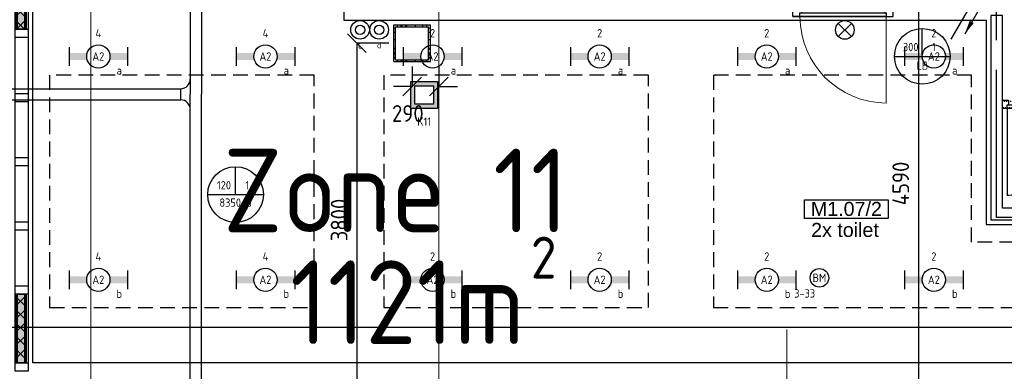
# Model space of a CAD drawing. Header units: millimetres. Extents: x -38031 to 110605, y -30229 to 92226.
# Tile 175 of 256: x 72345 to 82951, y 14575 to 18356. Entities that reach past the tile are written whole.
import ezdxf
from ezdxf.enums import TextEntityAlignment as Align

# ---------------------------------------------------------------- set-up
doc = ezdxf.new("R2010")
doc.units = ezdxf.units.MM
doc.header["$LTSCALE"] = 50
doc.set_wipeout_variables(frame=1)
doc.header["$PDMODE"] = 1
for name, pattern in [('HIDDEN', [9.525, 6.35, -3.175]), ('HIDDEN2', [4.7625, 3.175, -1.5875]), ('PHANTOM', [63.5, 31.75, -6.35, 6.35, -6.35, 6.35, -6.35]), ('STYLE_01', [0.41664, 0.20828, -0.20836]), ('STYLE_07', [1.875, 0.625, -0.20828, 0.625, -0.20836, 0.06943, -0.13893])]:
    doc.linetypes.add(name, pattern=pattern)
for name, color, linetype in [('AB$1A---_ATTRIB035', 8, 'Continuous'), ('AL$1A---_ALGEMEEN', 8, 'Continuous'), ('AL------_MAATVOERING', 2, 'Continuous'), ('AM$1A---_ARCERING', 8, 'Continuous'), ('BOUWKUNDIG', 8, 'Continuous'), ('brandscheiding', 5, 'HIDDEN'), ('EB6511--_ATTRIB', 2, 'Continuous'), ('EL6131--_KG', 3, 'Continuous'), ('EL6222--', 3, 'Continuous'), ('EL6311--', 3, 'Continuous'), ('EL6511--', 3, 'Continuous'), ('EM6131--', 1, 'Continuous'), ('Kastenscheiding', 4, 'PHANTOM'), ('LICHT_TEXT018', 1, 'Continuous'), ('versterkte strook', 7, 'Continuous'), ('Vloerdoos (2e)', 51, 'Continuous'), ('Vloerdoos (OUD)', 51, 'Continuous')]:
    doc.layers.add(name, color=color, linetype=linetype)
doc.layers.add('stramien', color=1, linetype='Continuous', lineweight=15)
doc.styles.add('Arial', font='ARIAL.TTF')
doc.styles.add('BURO-018', font='iso.shx', dxfattribs={"height": 90})
doc.styles.get("Standard").update_dxf_attribs({"font": 'iso.shx'})
doc.dimstyles.new('STABICAD', dxfattribs={"dimscale": 100, "dimtxt": 1.8, "dimasz": 2, "dimexe": 0, "dimexo": 2.5, "dimgap": 1.5, "dimtad": 0, "dimdec": 0, "dimrnd": 10, "dimzin": 0, "dimdsep": 46, "dimtxsty": 'Standard', "dimblk1": 'OBLIQUE', "dimblk2": 'OBLIQUE', "dimsah": 1, "dimcen": -3, "dimadec": 0, "dimazin": 0, "dimtfac": 1, "dimtdec": 0, "dimtofl": 0, "dimtmove": 2, "dimatfit": 3, "dimfxl": 0, "dimtvp": 1.055556, "dimtolj": 1, "dimtzin": 0, "dimarcsym": 0})
pattern_1 = [(135, (0, 0), (70.7107, 70.7107), []), (45, (299.34, -299.34), (70.7107, -70.7107), [])]

# ---------------------------------------------------------------- blocks, each defined once
blk = doc.blocks.new('111410')
at = {"color": 0, "linetype": 'Continuous'}
for radius in [2, 1]:
    blk.add_circle((0, 3), radius, dxfattribs=at)
at = {"color": 0, "linetype": 'Continuous', "style": 'BURO-018'}
for tag, p in [('E_SLET1', (0, 7)), ('E_GROEP', (0, 0)), ('E_GKAST', (0, 0))]:
    blk.add_attdef(tag, text='', height=1.8, dxfattribs=at).set_placement(p, align=Align.MIDDLE)
at = {"color": 0, "linetype": 'Continuous', "style": 'BURO-018', "flags": 1}
for tag in ['E_MATCODE', 'E_SGROEP']:
    blk.add_attdef(tag, text='', height=1.8, dxfattribs=at).set_placement((0, 0), align=Align.MIDDLE)
blk = doc.blocks.new('E00024')
at = {"color": 0, "linetype": 'Continuous'}
for p, q in [((-1.41, 1.59), (1.41, 4.41)), ((-1.41, 4.41), (1.41, 1.59))]:
    blk.add_line(p, q, dxfattribs=at)
blk.add_circle((0, 3), 2, dxfattribs=at)
at = {"color": 0, "linetype": 'Continuous', "style": 'BURO-018'}
blk.add_attdef('E_TEXT1', text='', height=1.8, dxfattribs=at).set_placement((0, 7.5), align=Align.MIDDLE)
at = {"color": 0, "linetype": 'Continuous', "style": 'BURO-018', "flags": 1}
blk.add_attdef('E_MATCODE', (0, 0), '', height=1.8, dxfattribs=at)
blk = doc.blocks.new('_Oblique')
at = {"color": 0, "linetype": 'ByBlock', "lineweight": -2}
blk.add_line((-0.5, -0.5), (0.5, 0.5), dxfattribs=at)
blk = doc.blocks.new('*D64')
at = {"layer": 'AL------_MAATVOERING', "color": 0, "lineweight": -2}
for p, q in [((82323, 18889), (82026, 18889)), ((82026, 18889), (82026, 14300)), ((82341, 14300), (82026, 14300))]:
    blk.add_line(p, q, dxfattribs=at)
at = {"layer": 'Defpoints', "color": 0}
for p in [(82573, 18889), (82026, 14300), (82591, 14300)]:
    blk.add_point(p, dxfattribs=at)
at = {"layer": 'AL------_MAATVOERING', "color": 0, "lineweight": -2, "xscale": 200, "yscale": 200, "zscale": 200}
for p, rotation in [((82026, 18889), 90), ((82026, 14300), 270)]:
    blk.add_blockref('_Oblique', p, dxfattribs=dict(at, rotation=rotation))
at = {"layer": 'AL------_MAATVOERING', "color": 0, "insert": (81836, 16595), "char_height": 180, "attachment_point": 5, "rotation": 90}
blk.add_mtext('\\A1;4590', dxfattribs=at)
blk = doc.blocks.new('*D163')
at = {"layer": 'AL------_MAATVOERING', "color": 0, "lineweight": -2}
for p, q in [((76572, 17853), (76572, 17638)), ((76860, 17853), (76860, 17638)), ((76572, 17638), (76372, 17638)), ((76860, 17638), (77060, 17638))]:
    blk.add_line(p, q, dxfattribs=at)
at = {"layer": 'Defpoints', "color": 0}
for p in [(76572, 18103), (76860, 18103), (76860, 17638)]:
    blk.add_point(p, dxfattribs=at)
at = {"layer": 'AL------_MAATVOERING', "color": 0, "lineweight": -2, "xscale": 200, "yscale": 200, "zscale": 200}
blk.add_blockref('_Oblique', (76572, 17638), dxfattribs=at)
at = {"layer": 'AL------_MAATVOERING', "color": 0, "lineweight": -2, "xscale": 200, "yscale": 200, "zscale": 200, "rotation": 180}
blk.add_blockref('_Oblique', (76860, 17638), dxfattribs=at)
at = {"layer": 'AL------_MAATVOERING', "color": 0, "insert": (76526, 17348), "char_height": 180, "attachment_point": 5}
blk.add_mtext('\\A1;290', dxfattribs=at)
blk = doc.blocks.new('*D164')
at = {"layer": 'AL------_MAATVOERING', "color": 0, "lineweight": -2}
for p, q in [((76322, 18103), (75976, 18103)), ((75976, 18103), (75976, 14300)), ((76322, 14300), (75976, 14300))]:
    blk.add_line(p, q, dxfattribs=at)
at = {"layer": 'Defpoints', "color": 0}
for p in [(76572, 18103), (75976, 14300), (76572, 14300)]:
    blk.add_point(p, dxfattribs=at)
at = {"layer": 'AL------_MAATVOERING', "color": 0, "lineweight": -2, "xscale": 200, "yscale": 200, "zscale": 200}
for p, rotation in [((75976, 18103), 90), ((75976, 14300), 270)]:
    blk.add_blockref('_Oblique', p, dxfattribs=dict(at, rotation=rotation))
at = {"layer": 'AL------_MAATVOERING', "color": 0, "insert": (75786, 16202), "char_height": 180, "attachment_point": 5, "rotation": 90}
blk.add_mtext('\\A1;3800', dxfattribs=at)
blk = doc.blocks.new('E00107')
at = {"color": 0, "linetype": 'Continuous'}
blk.add_line((-5, -8.66), (5, 8.66), dxfattribs=at)
for points in [[(5, 8.66, 0, 1, 0), (3.5, 6.06, 1, 1, 0)], [(0, 0, 0, 1, 0), (-1.5, -2.6, 1, 1, 0)]]:
    blk.add_lwpolyline(points, format="xyseb", dxfattribs=at)
blk = doc.blocks.new('E00103')
at = {"color": 0, "linetype": 'Continuous'}
for p, q in [((0, 6), (0, 12)), ((-6, 6), (6, 6))]:
    blk.add_line(p, q, dxfattribs=at)
blk.add_circle((0, 6), 6, dxfattribs=at)
at = {"color": 0, "linetype": 'Continuous', "style": 'BURO-018'}
for tag, p in [('E_TEXT1', (-2.5, 8)), ('E_TEXT3', (2.5, 8)), ('E_TEXT6', (0, 4))]:
    blk.add_attdef(tag, text='', height=1.8, dxfattribs=at).set_placement(p, align=Align.MIDDLE)
blk = doc.blocks.new('1115B6630')
at = {"color": 0}
for p, q in [((-6.3, 2), (-6.3, -2)), ((6.3, 2), (6.3, -2))]:
    blk.add_line(p, q, dxfattribs=at)
at = {"color": 0, "linetype": 'Continuous'}
blk.add_circle((0, 0), 2.5, dxfattribs=at)
at = {"color": 0}
for points in [[(-2.5, 0.75), (-6.3, 0.75), (-2.5, -0.75), (-6.3, -0.75)], [(2.5, 0.75), (6.3, 0.75), (2.5, -0.75), (6.3, -0.75)]]:
    blk.add_solid(points, dxfattribs=at)
at = {"color": 0, "linetype": 'Continuous', "style": 'BURO-018'}
for tag, p in [('E_GKAST', (0, 8)), ('E_GROEP', (0, 5)), ('E_SGROEP', (4.5, 5)), ('E_ARMCODE', (0, 0)), ('E_SLET', (4.5, -3))]:
    blk.add_attdef(tag, text='', height=1.8, dxfattribs=at).set_placement(p, align=Align.MIDDLE)
blk = doc.blocks.new('E00414')
at = {"color": 0, "linetype": 'Continuous'}
for p, q in [((-2.9, -2.9), (-2.9, 2.9)), ((-2.9, 2.9), (2.9, 2.9)), ((2.9, 2.9), (2.9, -2.9)), ((-2, 2), (2, 2)), ((-2, -2), (-2, 2)), ((2, 2), (2, -2)), ((2, -2), (-2, -2)), ((2.9, -2.9), (-2.9, -2.9))]:
    blk.add_line(p, q, dxfattribs=at)
at = {"color": 0}
for points in [[(-2.9, 2.9), (2.9, 2.9), (-2, 2), (2, 2)], [(-2, -2), (-2.9, -2.9), (-2, 2), (-2.9, 2.9)], [(2, 2), (2.9, 2.9), (2, -2), (2.9, -2.9)], [(2, -2), (2.9, -2.9), (-2, -2), (-2.9, -2.9)]]:
    blk.add_solid(points, dxfattribs=at)
at = {"color": 0, "linetype": 'Continuous', "style": 'BURO-018'}
for tag, p in [('E_GKAST', (0, 8)), ('E_GROEP', (0, 5)), ('E_SGROEP', (4.5, 5))]:
    blk.add_attdef(tag, text='', height=1.8, dxfattribs=at).set_placement(p, align=Align.MIDDLE)
at = {"color": 0, "linetype": 'Continuous', "style": 'BURO-018', "flags": 1}
for tag, p in [('E_VERMCODE', (13, 5)), ('E_MATCODE', (0, 0))]:
    blk.add_attdef(tag, text='', height=1.8, dxfattribs=at).set_placement(p, align=Align.MIDDLE)
blk = doc.blocks.new('E-GK-GTC-783C')
at = {"color": 0, "linetype": 'Continuous'}
for p, q in [((-0.5, 60), (0.5, 60)), ((-0.5, -60), (0.5, -60))]:
    blk.add_line(p, q, dxfattribs=at)
blk = doc.blocks.new('E-GK-AH-78676767')
at = {"color": 0, "linetype": 'Continuous'}
blk.add_line((-60, 103), (60, 103), dxfattribs=at)
for centre, start, end in [((-163, 103), 270, 0), ((163, 103), 180, 270)]:
    blk.add_arc(centre, 103, start, end, dxfattribs=at)
blk = doc.blocks.new('VLOERDOOS (2e)')
at = {"layer": 'Vloerdoos (OUD)'}
for p, q in [((0, 395), (395, 395)), ((0, 395), (0, 0)), ((0, 355), (20, 355)), ((20, 375), (20, 20)), ((20, 375), (375, 375)), ((40, 375), (40, 395)), ((80, 375), (80, 395)), ((90, 375), (90, 395)), ((130, 375), (130, 395)), ((140, 375), (140, 395)), ((235, 375), (235, 395)), ((315, 375), (315, 395)), ((355, 375), (355, 395)), ((375, 375), (375, 20)), ((375, 355), (395, 355)), ((395, 395), (395, 0)), ((0, 315), (20, 315)), ((0, 305), (20, 305)), ((0, 265), (20, 265)), ((0, 255), (20, 255)), ((375, 315), (395, 315)), ((375, 305), (395, 305)), ((375, 265), (395, 265)), ((375, 255), (395, 255)), ((0, 160), (20, 160)), ((375, 160), (395, 160)), ((0, 80), (20, 80)), ((0, 40), (20, 40)), ((0, 0), (395, 0)), ((20, 20), (375, 20)), ((40, 0), (40, 20)), ((80, 0), (80, 20)), ((90, 0), (90, 20)), ((130, 0), (130, 20)), ((140, 0), (140, 20)), ((235, 0), (235, 20)), ((315, 0), (315, 20)), ((355, 0), (355, 20)), ((375, 80), (395, 80)), ((375, 40), (395, 40))]:
    blk.add_line(p, q, dxfattribs=at)
blk = doc.blocks.new('E00098')
at = {"color": 0, "linetype": 'Continuous'}
blk.add_line((0, 0), (-5, -8.66), dxfattribs=at)
blk.add_lwpolyline([(-5, -8.66, 0, 1, 0), (-3.5, -6.06, 1, 1, 0)], format="xyseb", dxfattribs=at)
blk = doc.blocks.new('E00123')
at = {"color": 0, "linetype": 'Continuous'}
blk.add_circle((0, 0), 2, dxfattribs=at)
at = {"color": 0, "linetype": 'Continuous', "style": 'BURO-018'}
for tag, p in [('E_TEXT1', (0, 4.5)), ('E_TEXT2', (0, 0))]:
    blk.add_attdef(tag, text='', height=1.8, dxfattribs=at).set_placement(p, align=Align.MIDDLE)
at = {"color": 0, "linetype": 'Continuous', "style": 'BURO-018', "flags": 1}
blk.add_attdef('E_MATCODE', (0, 0), '', height=1.8, dxfattribs=at)
blk = doc.blocks.new('32x_hout-mk 874s-p')
at = {"color": 0}
blk.add_wipeout([(0, -1080), (0, 0), (-114, 0), (-114, -1080)], dxfattribs=at).dxf.layer = 'AL$1A---_ALGEMEEN'
at = {"layer": 'AL$1A---_ALGEMEEN', "color": 0}
blk.add_lwpolyline([(0, -1080), (0, 0), (-114, 0), (-114, -1080)], close=True, dxfattribs=at)
at = {"color": 0}
for points in [[(0, -90), (0, 0), (-114, 0), (-114, -90)], [(-114, -990), (0, -990), (0, -1080), (-114, -1080)]]:
    blk.add_wipeout(points, dxfattribs=at).dxf.layer = 'AL$1A---_ALGEMEEN'
at = {"layer": 'AL$1A---_ALGEMEEN', "color": 0}
for points in [[(0, -90), (0, 0), (-114, 0), (-114, -90)], [(-114, -990), (0, -990), (0, -1080), (-114, -1080)]]:
    blk.add_lwpolyline(points, close=True, dxfattribs=at)
at = {"color": 0}
blk.add_wipeout([(-40, -75), (0, -75), (0, -1005), (-40, -1005)], dxfattribs=at).dxf.layer = 'AL$1A---_ALGEMEEN'
at = {"layer": 'AL$1A---_ALGEMEEN', "color": 0, "lineweight": 15}
blk.add_line((0, -75), (930, -75), dxfattribs=at)
at = {"layer": 'AL$1A---_ALGEMEEN', "color": 0}
blk.add_lwpolyline([(-40, -75), (0, -75), (0, -1005), (-40, -1005)], close=True, dxfattribs=at)
at = {"layer": 'AL$1A---_ALGEMEEN', "color": 0, "lineweight": 15}
blk.add_arc((0, -75), 930, 270, 0, dxfattribs=at)
blk = doc.blocks.new('32x_hout-mk 806a-p')
at = {"color": 0}
for points in [[(-21, -67), (-21, 0), (-111, 0), (-111, -67)], [(-111, -967), (-21, -967), (-21, -1034), (-111, -1034)]]:
    blk.add_wipeout(points, dxfattribs=at).dxf.layer = 'AL$1A---_ALGEMEEN'
at = {"layer": 'AL$1A---_ALGEMEEN', "color": 0}
for points in [[(-21, -67), (-21, 0), (-111, 0), (-111, -67)], [(909, -959), (908, -936), (907, -914), (905, -891), (902, -868), (899, -846), (896, -823), (891, -801), (887, -778), (881, -756), (876, -734), (869, -712), (862, -690), (855, -669), (847, -647), (839, -626), (830, -605), (820, -584), (810, -564), (799, -544), (788, -524), (777, -504), (765, -484), (753, -465), (740, -446), (726, -428), (712, -410), (698, -392), (683, -375), (668, -357), (653, -341), (637, -324), (621, -308), (604, -293), (587, -278), (569, -263), (551, -249), (533, -235), (515, -222), (496, -209), (477, -196), (457, -184), (438, -173), (418, -162), (397, -151), (377, -141), (356, -132), (335, -123), (314, -114), (293, -106), (271, -99), (249, -92), (227, -86), (205, -80), (183, -75), (161, -70), (138, -66), (116, -62), (93, -59), (70, -56), (48, -55), (25, -53), (2, -52), (-21, -52), (-21, -982), (909, -982)], [(-111, -967), (-21, -967), (-21, -1034), (-111, -1034)]]:
    blk.add_lwpolyline(points, close=True, dxfattribs=at)
at = {"color": 0}
blk.add_wipeout([(-61, -52), (-21, -52), (-21, -982), (-61, -982)], dxfattribs=at).dxf.layer = 'AL$1A---_ALGEMEEN'
at = {"layer": 'AL$1A---_ALGEMEEN', "color": 0}
blk.add_lwpolyline([(-61, -52), (-21, -52), (-21, -982), (-61, -982)], close=True, dxfattribs=at)
blk = doc.blocks.new('serviceblok model A')
at = {"color": 0}
blk.add_wipeout([(2970, -4850), (2970, -7045), (-5, -7045), (-5, -6920), (2845, -6920), (2845, -4850)], dxfattribs=at).dxf.layer = 'AL$1A---_ALGEMEEN'
at = {"layer": 'AL$1A---_ALGEMEEN', "color": 0}
blk.add_lwpolyline([(2970, -4850), (2970, -7045), (-5, -7045), (-5, -6920), (2845, -6920), (2845, -4850)], close=True, dxfattribs=at)
at = {"layer": 'AL$1A---_ALGEMEEN', "color": 0, "xscale": -1, "rotation": 90}
blk.add_blockref('32x_hout-mk 806a-p', (1811, -5871), dxfattribs=at)
at = {"layer": 'AL$1A---_ALGEMEEN', "color": 0, "linetype": 'STYLE_01'}
blk.add_lwpolyline([(120, -5840), (2845, -5840), (2845, -5770), (120, -5770)], close=True, dxfattribs=at)
blk = doc.blocks.new('ruimtenummer')
at = {"layer": 'AL$1A---_ALGEMEEN', "color": 0, "flags": 1}
for tag, p in [('peil', (-450, -397)), ('onderdeel', (-450, -670))]:
    blk.add_attdef(tag, p, '', height=152, dxfattribs=at)
at = {"color": 0}
blk.add_wipeout([(-450, 100), (450, 100), (450, -100), (-450, -100)], dxfattribs=at).dxf.layer = 'AL$1A---_ALGEMEEN'
at = {"layer": 'AL$1A---_ALGEMEEN', "color": 0}
blk.add_lwpolyline([(-450, 100), (450, 100), (450, -100), (-450, -100)], close=True, dxfattribs=at)
at = {"layer": 'AL$1A---_ALGEMEEN', "color": 0, "style": 'Arial'}
blk.add_attdef('ruimtenummer', text='', height=152, dxfattribs=at).set_placement((0, 78), align=Align.TOP_CENTER)
blk = doc.blocks.new('Group-44')
at = {"layer": 'AM$1A---_ARCERING', "linetype": 'Continuous', "lineweight": 0}
for points in [[(8, 4328.5), (23, 4328.5), (23, 3728.5), (8, 3728.5)], [(23, 4328.5), (104, 4328.5), (104, 3728.5), (23, 3728.5)], [(104, 4328.5), (119, 4328.5), (119, 3728.5), (104, 3728.5)]]:
    blk.add_hatch(color=256, dxfattribs=at).paths.add_polyline_path(points)
at = {"layer": 'AM$1A---_ARCERING', "linetype": 'Continuous', "lineweight": 5}
h = blk.add_hatch(dxfattribs=at)
h.set_pattern_fill('ISOLATIE', color=256, style=0, pattern_type=2)
h.set_pattern_definition(pattern_1)
h.paths.add_polyline_path([(23, 4328.5), (104, 4328.5), (104, 3728.5), (23, 3728.5)])
at = {"layer": 'AL$1A---_ALGEMEEN', "color": 0}
for points in [[(8, 4328.5), (23, 4328.5), (23, 3728.5), (8, 3728.5)], [(23, 4328.5), (104, 4328.5), (104, 3728.5), (23, 3728.5)], [(104, 4328.5), (119, 4328.5), (119, 3728.5), (104, 3728.5)]]:
    blk.add_lwpolyline(points, close=True, dxfattribs=at)
blk = doc.blocks.new('Group-45')
at = {"layer": 'AM$1A---_ARCERING', "linetype": 'Continuous', "lineweight": 0}
for points in [[(8, 878.5), (23, 878.5), (23, 140), (8, 140)], [(23, 878.5), (104, 878.5), (104, 140), (23, 140)], [(104, 878.5), (119, 878.5), (119, 140), (104, 140)]]:
    blk.add_hatch(color=256, dxfattribs=at).paths.add_polyline_path(points)
at = {"layer": 'AM$1A---_ARCERING', "linetype": 'Continuous', "lineweight": 5}
h = blk.add_hatch(dxfattribs=at)
h.set_pattern_fill('ISOLATIE', color=256, style=0, pattern_type=2)
h.set_pattern_definition(pattern_1)
h.paths.add_polyline_path([(23, 878.5), (104, 878.5), (104, 140), (23, 140)])
at = {"layer": 'AL$1A---_ALGEMEEN', "color": 0}
for points in [[(8, 878.5), (23, 878.5), (23, 140), (8, 140)], [(23, 878.5), (104, 878.5), (104, 140), (23, 140)], [(104, 878.5), (119, 878.5), (119, 140), (104, 140)]]:
    blk.add_lwpolyline(points, close=True, dxfattribs=at)
blk = doc.blocks.new('32x_hout-mk 822s-p')
at = {"layer": 'AL$1A---_ALGEMEEN', "color": 0}
blk.add_lwpolyline([(0, 8691), (139, 8691), (139, 50), (0, 50)], close=True, dxfattribs=at)
for name in ['Group-44', 'Group-45']:
    blk.add_blockref(name, (0, 0), dxfattribs=at)
at = {"color": 0}
for points in [[(0, 3728.5), (139, 3728.5), (139, 3638.5), (0, 3638.5)], [(0, 3038.5), (139, 3038.5), (139, 2948.5), (0, 2948.5)], [(0, 2348.5), (139, 2348.5), (139, 2258.5), (0, 2258.5)], [(0, 1658.5), (139, 1658.5), (139, 1568.5), (0, 1568.5)], [(0, 968.5), (139, 968.5), (139, 878.5), (0, 878.5)], [(0, 140), (139, 140), (139, 50), (0, 50)]]:
    blk.add_wipeout(points, dxfattribs=at).dxf.layer = 'AL$1A---_ALGEMEEN'
at = {"layer": 'AL$1A---_ALGEMEEN', "color": 0}
for points in [[(0, 3728.5), (139, 3728.5), (139, 3638.5), (0, 3638.5)], [(0, 3038.5), (139, 3038.5), (139, 2948.5), (0, 2948.5)], [(0, 2348.5), (139, 2348.5), (139, 2258.5), (0, 2258.5)], [(0, 1658.5), (139, 1658.5), (139, 1568.5), (0, 1568.5)], [(0, 968.5), (139, 968.5), (139, 878.5), (0, 878.5)], [(0, 140), (139, 140), (139, 50), (0, 50)]]:
    blk.add_lwpolyline(points, close=True, dxfattribs=at)
blk = doc.blocks.new('tekst 12 pts')
at = {"layer": 'AL$1A---_ALGEMEEN', "color": 0, "style": 'Arial'}
blk.add_attdef('naam_ruimte', text='', height=152, dxfattribs=at).set_placement((0, -41), align=Align.TOP_CENTER)
at = {"layer": 'AL$1A---_ALGEMEEN', "color": 0, "flags": 1}
for tag, p in [('oppervlakte', (-265, -1003)), ('stramiennummer', (-265, -1276))]:
    blk.add_attdef(tag, p, '', height=152, dxfattribs=at)
blk = doc.blocks.new('200254 W 211 30-06-2008')
at = {"layer": 'stramien', "linetype": 'STYLE_07', "ltscale": 50}
for p, q in [((20571.95, 2695.43), (20571.95, 4240.03)), ((20496.95, 2737.41), (20496.95, 3963.01)), ((20646.95, 2737.41), (20646.95, 3316.41))]:
    blk.add_line(p, q, dxfattribs=at)
at = {"layer": 'AL$1A---_ALGEMEEN', "yscale": 0.02, "zscale": 0.02}
for name, p, xscale in [('serviceblok model A', (20750.25, 3480.95), -0.02), ('32x_hout-mk 822s-p', (20480.67, 3306.45), 0.02)]:
    blk.add_blockref(name, p, dxfattribs=dict(at, xscale=xscale))
at = {"layer": 'AL$1A---_ALGEMEEN', "xscale": 0.02, "yscale": 0.02, "zscale": 0.02, "rotation": 270}
blk.add_blockref('32x_hout-mk 874s-p', (20669.85, 3383.75), dxfattribs=at)
at = {"layer": 'AL$1A---_ALGEMEEN'}
ref = blk.add_blockref('ruimtenummer', (20659.75, 3342.33), dxfattribs=dict(at, xscale=0.02, yscale=0.02, zscale=0.02))
ref.add_attrib('ruimtenummer', 'M1.07/2', dxfattribs={"layer": 'AB$1A---_ATTRIB035', "height": 3.03, "style": 'Arial'}).set_placement((20659.75, 3343.89), align=Align.TOP_CENTER)
blk.add_lwpolyline([(20551.45, 3382.95), (20689.85, 3382.95), (20689.85, 3339.05), (20746.35, 3339.05), (20746.35, 3309.23), (20484.45, 3309.23), (20484.45, 3465.23), (20551.45, 3465.23)], close=True, dxfattribs=at)
ref = blk.add_blockref('tekst 12 pts', (20659.45, 3340.19), dxfattribs=dict(at, xscale=0.02, yscale=0.02, zscale=0.02))
ref.add_attrib('naam_ruimte', '2x toilet', dxfattribs={"layer": 'AB$1A---_ATTRIB035', "height": 3.03, "style": 'Arial'}).set_placement((20659.45, 3339.37), align=Align.TOP_CENTER)

msp = doc.modelspace()

# ---------------------------------------------------------------- block references
at = {"layer": 'BOUWKUNDIG', "xscale": 50, "yscale": 50, "zscale": 50}
msp.add_blockref('200254 W 211 30-06-2008', (-951737.5, -150797.3), dxfattribs=at)

# ---------------------------------------------------------------- next in the draw order: linework, layer by layer
at = {"layer": 'Kastenscheiding'}
for p, q in [((82865.6, 16230.2), (82865.6, 23212.6)), ((85719.9, 16230.2), (82865.6, 16230.2))]:
    msp.add_line(p, q, dxfattribs=at)
at = {"layer": 'LICHT_TEXT018', "linetype": 'HIDDEN2'}
for points in [[(72667.2, 15259.5), (75517.2, 15259.5), (75517.2, 17759.5), (72667.2, 17759.5)], [(76267.2, 15259.5), (79117.2, 15259.5), (79117.2, 17759.5), (76267.2, 17759.5)]]:
    msp.add_lwpolyline(points, close=True, dxfattribs=at)
msp.add_lwpolyline([(79817.2, 15259.5), (84488.3, 15259.5), (84488.3, 15964.1), (82599, 15964.1), (82599, 17759.5), (79817.2, 17759.5), (79817.2, 15259.5)], dxfattribs=at)
at = {"layer": 'versterkte strook'}
msp.add_line((-4775.7, 15050), (104346.1, 15050), dxfattribs=at)

# ---------------------------------------------------------------- next in the draw order: block references
at = {"layer": 'EL6131--_KG'}
for p, xscale, rotation in [((74242.7, 19494.6), 3880.69387260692, 270), ((74242.7, 15065), 4978.666285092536, 90)]:
    msp.add_blockref('E-GK-GTC-783C', p, dxfattribs=dict(at, xscale=xscale, rotation=rotation))
at = {"layer": 'EL6131--_KG', "rotation": 90}
msp.add_blockref('E-GK-AH-78676767', (74182.7, 17554.3), dxfattribs=at)
at = {"layer": 'EL6131--_KG', "xscale": 9215.644302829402}
msp.add_blockref('E-GK-GTC-783C', (69471.9, 17554.3), dxfattribs=at)
at = {"layer": 'EL6222--'}
ref = msp.add_blockref('E00414', (76702.1, 17546.4), dxfattribs=dict(at, xscale=50, yscale=50, zscale=50))
ref.add_attrib('E_GROEP', 'K11', dxfattribs={"layer": '0', "color": 1, "linetype": 'Continuous', "height": 90, "style": 'BURO-018'}).set_placement((76702.1, 17260.8), align=Align.MIDDLE)
at = {"layer": 'EL6311--'}
ref = msp.add_blockref('1115B6630', (73192.2, 17961.2), dxfattribs=dict(at, xscale=50, yscale=50, zscale=50))
ref.add_attrib('E_ARMCODE', 'A2', dxfattribs={"layer": '0', "color": 1, "linetype": 'Continuous', "height": 90, "style": 'BURO-018'}).set_placement((73192.2, 17961.2), align=Align.MIDDLE)
ref.add_attrib('E_SLET', 'a', dxfattribs={"layer": '0', "color": 1, "linetype": 'Continuous', "height": 90, "style": 'BURO-018'}).set_placement((73417.2, 17811.2), align=Align.MIDDLE)
ref.add_attrib('E_GROEP', '4', dxfattribs={"layer": '0', "color": 1, "linetype": 'Continuous', "height": 90, "style": 'BURO-018'}).set_placement((73192.2, 18211.2), align=Align.MIDDLE)
ref = msp.add_blockref('1115B6630', (74992.2, 17961.2), dxfattribs=dict(at, xscale=50, yscale=50, zscale=50))
ref.add_attrib('E_ARMCODE', 'A2', dxfattribs={"layer": '0', "color": 1, "linetype": 'Continuous', "height": 90, "style": 'BURO-018'}).set_placement((74992.2, 17961.2), align=Align.MIDDLE)
ref.add_attrib('E_SLET', 'a', dxfattribs={"layer": '0', "color": 1, "linetype": 'Continuous', "height": 90, "style": 'BURO-018'}).set_placement((75217.2, 17811.2), align=Align.MIDDLE)
ref.add_attrib('E_GROEP', '4', dxfattribs={"layer": '0', "color": 1, "linetype": 'Continuous', "height": 90, "style": 'BURO-018'}).set_placement((74992.2, 18211.2), align=Align.MIDDLE)
ref = msp.add_blockref('111410', (76011.4, 18097.5), dxfattribs=dict(at, xscale=50, yscale=50, zscale=50))
ref.add_attrib('E_SLET1', 'c', dxfattribs={"layer": '0', "color": 1, "linetype": 'Continuous', "height": 90, "style": 'BURO-018'}).set_placement((76011.4, 18088.7), align=Align.MIDDLE)
ref = msp.add_blockref('111410', (76216.8, 18097.5), dxfattribs=dict(at, xscale=50, yscale=50, zscale=50))
ref.add_attrib('E_SLET1', 'd', dxfattribs={"layer": '0', "color": 1, "linetype": 'Continuous', "height": 60, "style": 'BURO-018'}).set_placement((76216.8, 18080.1), align=Align.MIDDLE)
ref = msp.add_blockref('1115B6630', (76792.2, 17961.2), dxfattribs=dict(at, xscale=50, yscale=50, zscale=50))
ref.add_attrib('E_ARMCODE', 'A2', dxfattribs={"layer": '0', "color": 1, "linetype": 'Continuous', "height": 90, "style": 'BURO-018'}).set_placement((76792.2, 17961.2), align=Align.MIDDLE)
ref.add_attrib('E_SLET', 'a', dxfattribs={"layer": '0', "color": 1, "linetype": 'Continuous', "height": 90, "style": 'BURO-018'}).set_placement((77017.2, 17811.2), align=Align.MIDDLE)
ref.add_attrib('E_GROEP', '2', dxfattribs={"layer": '0', "color": 1, "linetype": 'Continuous', "height": 90, "style": 'BURO-018'}).set_placement((76792.2, 18211.2), align=Align.MIDDLE)
ref = msp.add_blockref('1115B6630', (78592.2, 17961.2), dxfattribs=dict(at, xscale=50, yscale=50, zscale=50))
ref.add_attrib('E_ARMCODE', 'A2', dxfattribs={"layer": '0', "color": 1, "linetype": 'Continuous', "height": 90, "style": 'BURO-018'}).set_placement((78592.2, 17961.2), align=Align.MIDDLE)
ref.add_attrib('E_SLET', 'a', dxfattribs={"layer": '0', "color": 1, "linetype": 'Continuous', "height": 90, "style": 'BURO-018'}).set_placement((78817.2, 17811.2), align=Align.MIDDLE)
ref.add_attrib('E_GROEP', '2', dxfattribs={"layer": '0', "color": 1, "linetype": 'Continuous', "height": 90, "style": 'BURO-018'}).set_placement((78592.2, 18211.2), align=Align.MIDDLE)
ref = msp.add_blockref('1115B6630', (80392.2, 17961.2), dxfattribs=dict(at, xscale=50, yscale=50, zscale=50))
ref.add_attrib('E_ARMCODE', 'A2', dxfattribs={"layer": '0', "color": 1, "linetype": 'Continuous', "height": 90, "style": 'BURO-018'}).set_placement((80392.2, 17961.2), align=Align.MIDDLE)
ref.add_attrib('E_SLET', 'a', dxfattribs={"layer": '0', "color": 1, "linetype": 'Continuous', "height": 90, "style": 'BURO-018'}).set_placement((80617.2, 17811.2), align=Align.MIDDLE)
ref.add_attrib('E_GROEP', '2', dxfattribs={"layer": '0', "color": 1, "linetype": 'Continuous', "height": 90, "style": 'BURO-018'}).set_placement((80392.2, 18211.2), align=Align.MIDDLE)
ref = msp.add_blockref('1115B6630', (82192.2, 17961.2), dxfattribs=dict(at, xscale=50, yscale=50, zscale=50))
ref.add_attrib('E_ARMCODE', 'A2', dxfattribs={"layer": '0', "color": 1, "linetype": 'Continuous', "height": 90, "style": 'BURO-018'}).set_placement((82192.2, 17961.2), align=Align.MIDDLE)
ref.add_attrib('E_SLET', 'a', dxfattribs={"layer": '0', "color": 1, "linetype": 'Continuous', "height": 90, "style": 'BURO-018'}).set_placement((82417.2, 17811.2), align=Align.MIDDLE)
ref.add_attrib('E_GROEP', '2', dxfattribs={"layer": '0', "color": 1, "linetype": 'Continuous', "height": 90, "style": 'BURO-018'}).set_placement((82192.2, 18211.2), align=Align.MIDDLE)
ref = msp.add_blockref('1115B6630', (73192.2, 15559.5), dxfattribs=dict(at, xscale=50, yscale=50, zscale=50))
ref.add_attrib('E_ARMCODE', 'A2', dxfattribs={"layer": '0', "color": 1, "linetype": 'Continuous', "height": 90, "style": 'BURO-018'}).set_placement((73192.2, 15559.5), align=Align.MIDDLE)
ref.add_attrib('E_SLET', 'b', dxfattribs={"layer": '0', "color": 1, "linetype": 'Continuous', "height": 90, "style": 'BURO-018'}).set_placement((73417.2, 15409.5), align=Align.MIDDLE)
ref.add_attrib('E_GROEP', '4', dxfattribs={"layer": '0', "color": 1, "linetype": 'Continuous', "height": 90, "style": 'BURO-018'}).set_placement((73192.2, 15809.5), align=Align.MIDDLE)
ref = msp.add_blockref('1115B6630', (74992.2, 15559.5), dxfattribs=dict(at, xscale=50, yscale=50, zscale=50))
ref.add_attrib('E_ARMCODE', 'A2', dxfattribs={"layer": '0', "color": 1, "linetype": 'Continuous', "height": 90, "style": 'BURO-018'}).set_placement((74992.2, 15559.5), align=Align.MIDDLE)
ref.add_attrib('E_SLET', 'b', dxfattribs={"layer": '0', "color": 1, "linetype": 'Continuous', "height": 90, "style": 'BURO-018'}).set_placement((75217.2, 15409.5), align=Align.MIDDLE)
ref.add_attrib('E_GROEP', '4', dxfattribs={"layer": '0', "color": 1, "linetype": 'Continuous', "height": 90, "style": 'BURO-018'}).set_placement((74992.2, 15809.5), align=Align.MIDDLE)
ref = msp.add_blockref('1115B6630', (76792.2, 15559.5), dxfattribs=dict(at, xscale=50, yscale=50, zscale=50))
ref.add_attrib('E_ARMCODE', 'A2', dxfattribs={"layer": '0', "color": 1, "linetype": 'Continuous', "height": 90, "style": 'BURO-018'}).set_placement((76792.2, 15559.5), align=Align.MIDDLE)
ref.add_attrib('E_SLET', 'b', dxfattribs={"layer": '0', "color": 1, "linetype": 'Continuous', "height": 90, "style": 'BURO-018'}).set_placement((77017.2, 15409.5), align=Align.MIDDLE)
ref.add_attrib('E_GROEP', '2', dxfattribs={"layer": '0', "color": 1, "linetype": 'Continuous', "height": 90, "style": 'BURO-018'}).set_placement((76792.2, 15809.5), align=Align.MIDDLE)
ref = msp.add_blockref('1115B6630', (78592.2, 15559.5), dxfattribs=dict(at, xscale=50, yscale=50, zscale=50))
ref.add_attrib('E_ARMCODE', 'A2', dxfattribs={"layer": '0', "color": 1, "linetype": 'Continuous', "height": 90, "style": 'BURO-018'}).set_placement((78592.2, 15559.5), align=Align.MIDDLE)
ref.add_attrib('E_SLET', 'b', dxfattribs={"layer": '0', "color": 1, "linetype": 'Continuous', "height": 90, "style": 'BURO-018'}).set_placement((78817.2, 15409.5), align=Align.MIDDLE)
ref.add_attrib('E_GROEP', '2', dxfattribs={"layer": '0', "color": 1, "linetype": 'Continuous', "height": 90, "style": 'BURO-018'}).set_placement((78592.2, 15809.5), align=Align.MIDDLE)
ref = msp.add_blockref('1115B6630', (80392.2, 15559.5), dxfattribs=dict(at, xscale=50, yscale=50, zscale=50))
ref.add_attrib('E_ARMCODE', 'A2', dxfattribs={"layer": '0', "color": 1, "linetype": 'Continuous', "height": 90, "style": 'BURO-018'}).set_placement((80392.2, 15559.5), align=Align.MIDDLE)
ref.add_attrib('E_SLET', 'b', dxfattribs={"layer": '0', "color": 1, "linetype": 'Continuous', "height": 90, "style": 'BURO-018'}).set_placement((80617.2, 15409.5), align=Align.MIDDLE)
ref.add_attrib('E_GROEP', '2', dxfattribs={"layer": '0', "color": 1, "linetype": 'Continuous', "height": 90, "style": 'BURO-018'}).set_placement((80392.2, 15809.5), align=Align.MIDDLE)
ref = msp.add_blockref('1115B6630', (82192.2, 15559.5), dxfattribs=dict(at, xscale=50, yscale=50, zscale=50))
ref.add_attrib('E_ARMCODE', 'A2', dxfattribs={"layer": '0', "color": 1, "linetype": 'Continuous', "height": 90, "style": 'BURO-018'}).set_placement((82192.2, 15559.5), align=Align.MIDDLE)
ref.add_attrib('E_SLET', 'b', dxfattribs={"layer": '0', "color": 1, "linetype": 'Continuous', "height": 90, "style": 'BURO-018'}).set_placement((82417.2, 15409.5), align=Align.MIDDLE)
ref.add_attrib('E_GROEP', '2', dxfattribs={"layer": '0', "color": 1, "linetype": 'Continuous', "height": 90, "style": 'BURO-018'}).set_placement((82192.2, 15809.5), align=Align.MIDDLE)
at = {"layer": 'EL6511--', "xscale": 50, "yscale": 50, "zscale": 50}
msp.add_blockref('E00024', (81233.3, 18096.6), dxfattribs=at)
at = {"layer": 'EL6511--'}
ref = msp.add_blockref('E00123', (80959.7, 15580.1), dxfattribs=dict(at, xscale=50, yscale=50, zscale=50))
ref.add_attrib('E_TEXT2', 'BM', dxfattribs={"layer": 'EB6511--_ATTRIB', "color": 1, "linetype": 'Continuous', "height": 90, "style": 'BURO-018'}).set_placement((80959.7, 15580.1), align=Align.MIDDLE)
ref.add_attrib('E_TEXT1', '3-33', dxfattribs={"layer": 'EB6511--_ATTRIB', "color": 1, "linetype": 'Continuous', "height": 90, "style": 'BURO-018'}).set_placement((80800.8, 15412.8), align=Align.MIDDLE)
at = {"layer": 'EM6131--', "xscale": 50, "yscale": 50, "zscale": 50}
for name, p in [('E00107', (82630, 18580)), ('E00098', (82775, 18635))]:
    msp.add_blockref(name, p, dxfattribs=at)
at = {"layer": 'EM6131--'}
ref = msp.add_blockref('E00103', (82067.9, 17662.5), dxfattribs=dict(at, xscale=50, yscale=50, zscale=50))
ref.add_attrib('E_TEXT1', '300', dxfattribs={"layer": '0', "color": 1, "linetype": 'Continuous', "height": 90, "style": 'BURO-018'}).set_placement((81942.9, 18062.5), align=Align.MIDDLE)
ref.add_attrib('E_TEXT3', '1', dxfattribs={"layer": '0', "color": 1, "linetype": 'Continuous', "height": 90, "style": 'BURO-018'}).set_placement((82192.9, 18062.5), align=Align.MIDDLE)
ref.add_attrib('E_TEXT6', 'LB', dxfattribs={"layer": '0', "color": 1, "linetype": 'Continuous', "height": 90, "style": 'BURO-018'}).set_placement((82067.9, 17862.5), align=Align.MIDDLE)
ref = msp.add_blockref('E00103', (74670.4, 16175.4), dxfattribs=dict(at, xscale=50, yscale=50, zscale=50))
ref.add_attrib('E_TEXT1', '120', dxfattribs={"layer": '0', "color": 1, "linetype": 'Continuous', "height": 90, "style": 'BURO-018'}).set_placement((74545.4, 16575.4), align=Align.MIDDLE)
ref.add_attrib('E_TEXT3', '1', dxfattribs={"layer": '0', "color": 1, "linetype": 'Continuous', "height": 90, "style": 'BURO-018'}).set_placement((74795.4, 16575.4), align=Align.MIDDLE)
ref.add_attrib('E_TEXT6', '8350+p', dxfattribs={"layer": '0', "color": 1, "linetype": 'Continuous', "height": 90, "style": 'BURO-018'}).set_placement((74670.4, 16375.4), align=Align.MIDDLE)
at = {"layer": 'Vloerdoos (2e)', "rotation": 90}
msp.add_blockref('VLOERDOOS (2e)', (76769.3, 17905.5), dxfattribs=at)

# ---------------------------------------------------------------- next in the draw order: texts
at = {"layer": 'brandscheiding', "style": 'BURO-018'}
for s, height, p in [('Zone 11', 900, (74537.3, 16069.4)), ('2', 450, (77851.6, 15572.9)), ('1121m', 900, (75259, 14867.3))]:
    msp.add_text(s, height=height, dxfattribs=at).set_placement(p)

# ---------------------------------------------------------------- next in the draw order: dimensions: what is measured, and where the dimension line sits
at = {"layer": 'AL------_MAATVOERING'}
for base, p1, p2, picture, middle in [((82026.1, 14300), (82573, 18889.1), (82590.8, 14300), '*D64', (81836.1, 16594.5)), ((75975.5, 14300), (76572.4, 18103.4), (76572.4, 14300), '*D164', (75785.5, 16201.7))]:
    dim = msp.add_linear_dim(base=base, p1=p1, p2=p2, angle=90, dimstyle='STABICAD', dxfattribs=at)
    dim.commit()
    dim.dimension.update_dxf_attribs({"geometry": picture, "text_midpoint": middle})
dim = msp.add_linear_dim(base=(76860, 17637.6), p1=(76572.4, 18103.4), p2=(76860, 18103.4), dimstyle='STABICAD', dxfattribs=at)
dim.commit()
dim.dimension.update_dxf_attribs({"geometry": '*D163', "text_midpoint": (76526.4, 17347.8), "dimtype": 160})

doc.saveas('drawing.dxf')
